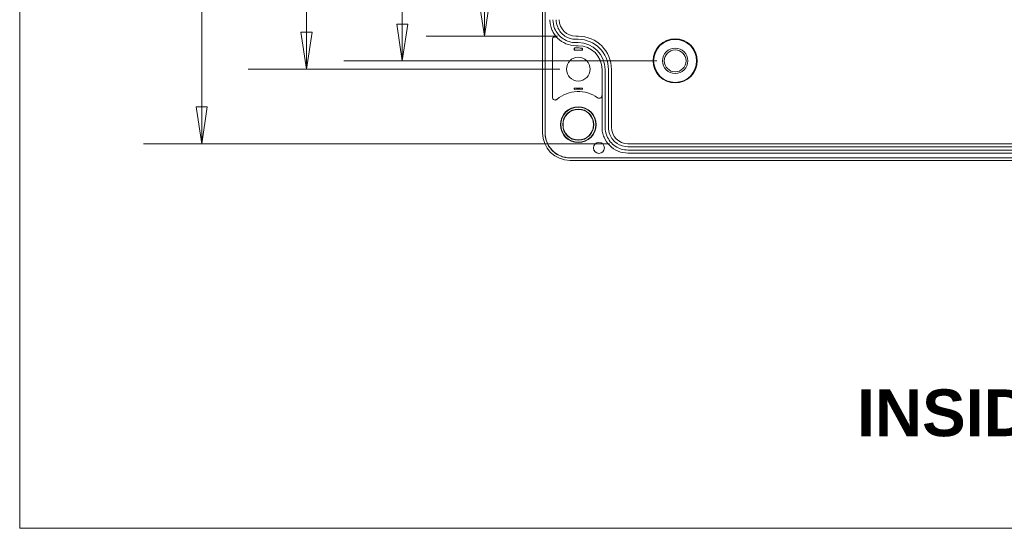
# Model space of a CAD drawing. Header units: millimetres. Extents: x 15 to 916, y 15 to 705.
# Tile 1 of 19: x 25 to 203, y 25 to 117. Entities that reach past the tile are written whole.
import ezdxf

# ---------------------------------------------------------------- set-up
doc = ezdxf.new("R2010")
doc.units = ezdxf.units.MM
doc.header["$LTSCALE"] = 3.333333
doc.layers.get('0').update_dxf_attribs({"lineweight": 25})
for name, color, linetype, lineweight in [('Dimension (ANSI)', 7, 'Continuous', 9), ('Sketch Geometry (ANSI)', 7, 'Continuous', 9), ('Symbol (ANSI)', 7, 'Continuous', 9), ('Visible (ANSI)', 7, 'Continuous', 9)]:
    doc.layers.add(name, color=color, linetype=linetype, lineweight=lineweight)
doc.styles.add('Label Text (ANSI)', font='arialbd.ttf')
doc.styles.add('Note Text (ANSI)', font='arial.ttf')
doc.dimstyles.new('Default - mm (ANSI)', dxfattribs={"dimscale": 3.333333, "dimtxt": 1.7, "dimasz": 2, "dimexe": 3.175, "dimexo": 1, "dimgap": 0.8, "dimtad": 0, "dimtih": 1, "dimtoh": 1, "dimrnd": 1e-08, "dimzin": 4, "dimdsep": 46, "dimtxsty": 'Note Text (ANSI)', "dimblk": 'Filled-1', "dimcen": 0.09, "dimdle": 10, "dimclrd": 256, "dimclre": 256, "dimclrt": 256, "dimadec": 1, "dimazin": 0, "dimtfac": 1.792941, "dimtofl": 0, "dimtmove": 0, "dimatfit": 3, "dimfxl": 1, "dimtolj": 1, "dimtzin": 0, "dimlwd": -1, "dimlwe": -1, "dimarcsym": 0})

# ---------------------------------------------------------------- blocks, each defined once
blk = doc.blocks.new('Borders Hammond border')
at = {"layer": 'Sketch Geometry (ANSI)'}
for p, q in [((7.5, 208.4), (7.5, 7.5)), ((7.5, 7.5), (271.9, 7.5))]:
    blk.add_line(p, q, dxfattribs=at)
blk = doc.blocks.new('Filled-1')
at = {"color": 0}
for p, q in [((0, 0), (-1, 0.15)), ((-1, 0.15), (-1, -0.15)), ((-1, 0), (0, 0)), ((-1, -0.15), (0, 0))]:
    blk.add_line(p, q, dxfattribs=at)
at = {"color": 0, "flags": 128}
blk.add_lwpolyline([(-1, -0.15), (0, 0), (-1, 0.15), (-1, -0.15)], dxfattribs=at)
at = {"color": 0}
blk.add_solid([(-1, -0.15), (0, 0), (-1, 0.15), (-1, -0.15)], dxfattribs=at)
blk = doc.blocks.new('*D44')
at = {"layer": 'Defpoints', "color": 0, "transparency": 16777216}
for p in [(109.2, 189.17), (125.76, 189.17), (125.76, 114.07)]:
    blk.add_point(p, dxfattribs=at)
at = {"layer": 'Dimension (ANSI)', "transparency": 16777216}
for p, q in [((122.42, 189.17), (98.62, 189.17)), ((109.2, 182.5), (109.2, 150.03)), ((109.2, 120.74), (109.2, 126.32)), ((122.42, 114.07), (98.62, 114.07))]:
    blk.add_line(p, q, dxfattribs=at)
at = {"layer": 'Dimension (ANSI)', "transparency": 16777216, "xscale": 6.666666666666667, "yscale": 6.666666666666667, "zscale": 6.666666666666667}
for p, rotation in [((109.2, 189.17), 90), ((109.2, 114.07), 270)]:
    blk.add_blockref('Filled-1', p, dxfattribs=dict(at, rotation=rotation))
at = {"layer": 'Dimension (ANSI)', "transparency": 16777216, "char_height": 5.667, "attachment_point": 5, "style": 'Note Text (ANSI)'}
for s, insert in [('\\A1; 75.10', (109.2, 143.74)), ('\\A1;[2.96]', (109.2, 131.88))]:
    blk.add_mtext(s, dxfattribs=dict(at, insert=insert))
blk = doc.blocks.new('*D45')
at = {"layer": 'Defpoints', "color": 0, "transparency": 16777216}
for p in [(135.21, 208.62), (57.99, 94.62), (135.21, 94.62)]:
    blk.add_point(p, dxfattribs=at)
at = {"layer": 'Dimension (ANSI)', "transparency": 16777216}
for p, q in [((131.87, 208.62), (47.41, 208.62)), ((57.99, 201.95), (57.99, 169.5)), ((57.99, 101.29), (57.99, 145.78)), ((131.87, 94.62), (47.41, 94.62))]:
    blk.add_line(p, q, dxfattribs=at)
at = {"layer": 'Dimension (ANSI)', "transparency": 16777216, "xscale": 6.666666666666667, "yscale": 6.666666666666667, "zscale": 6.666666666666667}
for p, rotation in [((57.99, 208.62), 90), ((57.99, 94.62), 270)]:
    blk.add_blockref('Filled-1', p, dxfattribs=dict(at, rotation=rotation))
at = {"layer": 'Dimension (ANSI)', "transparency": 16777216, "attachment_point": 5, "style": 'Note Text (ANSI)'}
for s, insert, char_height in [('\\A1; 114.00', (57.99, 163.2), 5.6667), ('\\A1;[4.49]', (57.99, 151.34), 5.667)]:
    blk.add_mtext(s, dxfattribs=dict(at, insert=insert, char_height=char_height))
blk = doc.blocks.new('*D51')
at = {"layer": 'Defpoints', "color": 0, "transparency": 16777216}
for p in [(143.76, 193.62), (94.32, 109.62), (143.76, 109.62)]:
    blk.add_point(p, dxfattribs=at)
at = {"layer": 'Dimension (ANSI)', "transparency": 16777216}
for p, q in [((140.42, 193.62), (83.74, 193.62)), ((94.32, 186.95), (94.32, 169.13)), ((94.32, 116.29), (94.32, 145.41)), ((140.42, 109.62), (83.74, 109.62))]:
    blk.add_line(p, q, dxfattribs=at)
at = {"layer": 'Dimension (ANSI)', "transparency": 16777216, "xscale": 6.666666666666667, "yscale": 6.666666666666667, "zscale": 6.666666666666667}
for p, rotation in [((94.32, 193.62), 90), ((94.32, 109.62), 270)]:
    blk.add_blockref('Filled-1', p, dxfattribs=dict(at, rotation=rotation))
at = {"layer": 'Dimension (ANSI)', "transparency": 16777216, "char_height": 5.667, "attachment_point": 5, "style": 'Note Text (ANSI)'}
for s, insert in [('\\A1; 84.00', (94.32, 162.83)), ('\\A1;[3.31]', (94.32, 150.97))]:
    blk.add_mtext(s, dxfattribs=dict(at, insert=insert))
blk = doc.blocks.new('*D52')
at = {"layer": 'Defpoints', "color": 0, "transparency": 16777216}
for p in [(126.21, 195.12), (76.96, 108.12), (126.21, 108.12)]:
    blk.add_point(p, dxfattribs=at)
at = {"layer": 'Dimension (ANSI)', "transparency": 16777216}
for p, q in [((122.87, 195.12), (66.38, 195.12)), ((76.96, 188.45), (76.96, 149.17)), ((76.96, 114.79), (76.96, 125.45)), ((122.87, 108.12), (66.38, 108.12))]:
    blk.add_line(p, q, dxfattribs=at)
at = {"layer": 'Dimension (ANSI)', "transparency": 16777216, "xscale": 6.666666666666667, "yscale": 6.666666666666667, "zscale": 6.666666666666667}
for p, rotation in [((76.96, 195.12), 90), ((76.96, 108.12), 270)]:
    blk.add_blockref('Filled-1', p, dxfattribs=dict(at, rotation=rotation))
at = {"layer": 'Dimension (ANSI)', "transparency": 16777216, "char_height": 5.667, "attachment_point": 5, "style": 'Note Text (ANSI)'}
for s, insert in [('\\A1; 87.00', (76.96, 142.87)), ('\\A1;[3.43]', (76.96, 131.01))]:
    blk.add_mtext(s, dxfattribs=dict(at, insert=insert))

msp = doc.modelspace()

# ---------------------------------------------------------------- linework, layer by layer
at = {"layer": 'Visible (ANSI)'}
for p, q in [((119.7246, 96.5881), (119.7246, 206.6547)), ((120.1897, 206.6721), (120.1897, 96.5706)), ((120.2072, 206.6721), (120.2072, 96.5706)), ((121.5072, 103.032), (121.5072, 113.469)), ((126.2072, 114.0714), (125.7572, 114.0714)), ((126.2072, 113.5187), (125.7572, 113.5187)), ((126.2072, 112.924), (125.7572, 112.924)), ((125.4596, 111.5738), (125.4966, 111.6108)), ((126.2072, 112.3714), (125.7572, 112.3714)), ((125.7572, 111.9533), (126.2072, 111.9533)), ((126.2072, 111.5739), (125.7572, 111.5739)), ((126.9535, 111.575), (126.9167, 111.6118)), ((130.5072, 103.3447), (130.5072, 108.0714)), ((131.0598, 97.6212), (131.0598, 108.0714)), ((131.6545, 97.6212), (131.6545, 108.0714)), ((132.2072, 97.6212), (132.2072, 108.0714)), ((125.4623, 104.6662), (125.4997, 104.6288)), ((126.952, 104.6662), (126.9146, 104.6288)), ((130.5072, 97.6212), (130.5072, 103.3447)), ((284.3074, 94.6214), (135.2069, 94.6214)), ((284.3074, 94.0687), (135.2069, 94.0687)), ((284.3074, 93.474), (135.2069, 93.474)), ((284.3074, 92.9214), (135.2069, 92.9214)), ((124.7064, 92.0714), (294.8079, 92.0714)), ((124.7064, 92.0539), (294.8079, 92.0539)), ((294.7905, 91.5888), (124.7239, 91.5888))]:
    msp.add_line(p, q, dxfattribs=at)
for centre, radius in [((143.7572, 109.6214), 3.9997), ((143.7572, 109.6214), 3.895), ((143.7572, 109.6214), 2.3), ((143.7572, 109.6214), 1.9956), ((126.2072, 108.1214), 2.15), ((126.2072, 98.0714), 3.25), ((126.2072, 98.0714), 3.18), ((126.2072, 98.0714), 2.8194), ((126.2072, 98.0714), 2.7697), ((129.9405, 93.8714), 1)]:
    msp.add_circle(centre, radius, dxfattribs=at)
for centre, radius, start, end in [((126.2072, 108.0714), 6, 0, 90), ((126.2072, 108.0714), 5.4474, 0, 90), ((126.2072, 108.0714), 4.8526, 0, 90), ((126.2072, 108.0714), 4.3, 0, 90), ((126.2072, 108.0714), 3.882, 79.646991, 90), ((126.2072, 98.0714), 6, 54.222866, 130.25369), ((126.2072, 98.0714), 6.418, 83.759682, 96.240318)]:
    msp.add_arc(centre, radius, start, end, dxfattribs=at)
for centre, major_axis, ratio, start_param, end_param in [((125.7576, 117.0715), (-2.6838, -1.3418), 0.99980964, 5.81964431, 7.39028833), ((124.7254, 96.5896), (-3.5366, -3.5366), 0.99969546, 5.49793944, 7.06843118), ((135.2069, 97.6212), (0.0002, 2.9999), 0.99996191, 1.57087244, 3.14166876)]:
    msp.add_ellipse(centre, major_axis=major_axis, ratio=ratio, start_param=start_param, end_param=end_param, dxfattribs=at)
for points, knots in [([(121.5072, 115.0642), (121.4813, 115.119), (121.4565, 115.1744), (121.3091, 115.5205), (121.2151, 115.8225), (121.0889, 116.4408), (121.0572, 116.7555), (121.0572, 117.071)], [0.532626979, 0.532626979, 0.532626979, 0.532626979, 0.550834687, 0.550834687, 0.645488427, 0.645488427, 0.740141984, 0.740141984, 0.740141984, 0.740141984]), ([(125.7572, 112.924), (124.9429, 112.924), (123.3161, 113.4178), (121.8788, 115.1704), (121.6098, 116.5281), (121.6098, 117.071)], [2.03448963, 2.03448963, 2.03448963, 2.03448963, 2.62348114, 3.21247265, 3.60513365, 3.60513365, 3.60513365, 3.60513365]), ([(125.7572, 113.5187), (125.0596, 113.5187), (123.6661, 113.9417), (122.4349, 115.443), (122.2045, 116.606), (122.2045, 117.071)], [2.03448963, 2.03448963, 2.03448963, 2.03448963, 2.62348114, 3.21247265, 3.60513365, 3.60513365, 3.60513365, 3.60513365]), ([(122.3676, 113.8153), (122.3224, 113.8623), (122.2685, 113.9001), (122.1493, 113.9527), (122.0851, 113.9672), (121.955, 113.9706), (121.8902, 113.9596), (121.7686, 113.9133), (121.7129, 113.8786), (121.6179, 113.7896), (121.5796, 113.7363), (121.5376, 113.6446), (121.5263, 113.6105), (121.511, 113.5405), (121.5072, 113.5048), (121.5072, 113.469)], [0, 0, 0, 0, 0.019563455, 0.019563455, 0.039104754, 0.039104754, 0.058625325, 0.058625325, 0.078138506, 0.078138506, 0.097661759, 0.097661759, 0.108405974, 0.108405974, 0.119152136, 0.119152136, 0.119152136, 0.119152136]), ([(125.7572, 112.3714), (125.1451, 112.3714), (124.5388, 112.4909), (123.4063, 112.9557), (122.8909, 113.2964), (122.4257, 113.7557), (122.3964, 113.7853), (122.3676, 113.8153)], [0, 0, 0, 0, 0.183634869, 0.183634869, 0.367245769, 0.367245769, 0.379742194, 0.379742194, 0.379742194, 0.379742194]), ([(125.4596, 111.5738), (125.4601, 111.6127), (125.4606, 111.6493), (125.4624, 111.7574), (125.4639, 111.8167), (125.4673, 111.8989), (125.4691, 111.9209), (125.4709, 111.9226)], [-0.076612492, -0.076612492, -0.076612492, -0.076612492, -0.0624160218, -0.0624160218, -0.0312109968, -0.0312109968, 0, 0, 0, 0]), ([(125.7572, 111.5739), (125.6983, 111.5739), (125.6396, 111.5739), (125.5402, 111.5738), (125.4999, 111.5738), (125.4596, 111.5738)], [-0.2248980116, -0.2248980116, -0.2248980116, -0.2248980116, -0.2076305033, -0.2076305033, -0.1957771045, -0.1957771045, -0.1957771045, -0.1957771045]), ([(125.5095, 111.9593), (125.5081, 111.8605), (125.5063, 111.7793), (125.503, 111.6856), (125.5018, 111.6589), (125.4992, 111.6221), (125.4979, 111.6121), (125.4966, 111.6108)], [0, 0, 0, 0, 0.0390869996, 0.0390869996, 0.061879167, 0.061879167, 0.0847067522, 0.0847067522, 0.0847067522, 0.0847067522]), ([(126.9167, 111.6118), (126.9145, 111.614), (126.9123, 111.6403), (126.9082, 111.7367), (126.9064, 111.8048), (126.9048, 111.8901)], [0, 0, 0, 0, 0.0383872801, 0.0383872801, 0.0756934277, 0.0756934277, 0.0756934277, 0.0756934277]), ([(126.9435, 111.8435), (126.9451, 111.8415), (126.947, 111.8179), (126.9501, 111.743), (126.9518, 111.676), (126.9532, 111.5957), (126.9534, 111.5856), (126.9535, 111.575)], [0.0013853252, 0.0013853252, 0.0013853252, 0.0013853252, 0.0294181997, 0.0294181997, 0.0591750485, 0.0591750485, 0.0632403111, 0.0632403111, 0.0632403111, 0.0632403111]), ([(125.4623, 104.6662), (125.7177, 104.6656), (125.9703, 104.6652), (126.2072, 104.6652), (126.444, 104.6652), (126.6967, 104.6656), (126.952, 104.6662)], [1.818575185, 1.818575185, 1.818575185, 1.818575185, 1.889636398, 1.889636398, 1.889636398, 1.960697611, 1.960697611, 1.960697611, 1.960697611]), ([(125.4709, 104.4859), (125.4692, 104.4874), (125.4673, 104.5104), (125.4646, 104.5742), (125.4634, 104.6167), (125.4623, 104.6662)], [0.2389675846, 0.2389675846, 0.2389675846, 0.2389675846, 0.2671452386, 0.2671452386, 0.2890804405, 0.2890804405, 0.2890804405, 0.2890804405]), ([(125.4997, 104.6288), (125.5015, 104.627), (125.5033, 104.6104), (125.5066, 104.5494), (125.5081, 104.5064), (125.5095, 104.4514)], [0, 0, 0, 0, 0.0304467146, 0.0304467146, 0.0597941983, 0.0597941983, 0.0597941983, 0.0597941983]), ([(126.9048, 104.4514), (126.9062, 104.5063), (126.9078, 104.5493), (126.9111, 104.6103), (126.9128, 104.627), (126.9146, 104.6288)], [0, 0, 0, 0, 0.0292934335, 0.0292934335, 0.0597846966, 0.0597846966, 0.0597846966, 0.0597846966]), ([(126.952, 104.6662), (126.951, 104.6167), (126.9497, 104.5742), (126.947, 104.5104), (126.9451, 104.4874), (126.9435, 104.4859)], [0.1861047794, 0.1861047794, 0.1861047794, 0.1861047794, 0.2080399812, 0.2080399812, 0.2362176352, 0.2362176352, 0.2362176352, 0.2362176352]), ([(121.5072, 103.032), (121.5072, 102.9669), (121.5199, 102.9023), (121.5694, 102.7818), (121.6056, 102.7269), (121.6971, 102.6343), (121.7514, 102.5974), (121.8712, 102.5464), (121.9354, 102.5329), (122.0603, 102.5313), (122.1197, 102.5413), (122.2323, 102.5817), (122.2845, 102.6119), (122.3301, 102.6505)], [0, 0, 0, 0, 0.019554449, 0.019554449, 0.039090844, 0.039090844, 0.058611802, 0.058611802, 0.078128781, 0.078128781, 0.096067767, 0.096067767, 0.114010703, 0.114010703, 0.114010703, 0.114010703]), ([(129.715, 102.9391), (129.7678, 102.901), (129.8277, 102.8736), (129.9544, 102.8433), (130.02, 102.8407), (130.1487, 102.8607), (130.2104, 102.8832), (130.3217, 102.9506), (130.3703, 102.9948), (130.4407, 103.0899), (130.4653, 103.1374), (130.4987, 103.2386), (130.5072, 103.2915), (130.5072, 103.3447)], [0, 0, 0, 0, 0.01954999, 0.01954999, 0.039084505, 0.039084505, 0.058606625, 0.058606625, 0.078126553, 0.078126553, 0.094097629, 0.094097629, 0.110071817, 0.110071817, 0.110071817, 0.110071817]), ([(120.1897, 96.5706), (120.1898, 95.6836), (120.7276, 93.912), (122.6363, 92.3468), (124.1151, 92.0539), (124.7064, 92.0539)], [2.35634678, 2.35634678, 2.35634678, 2.35634678, 2.94528119, 3.53421559, 3.92683852, 3.92683852, 3.92683852, 3.92683852]), ([(120.2072, 96.5706), (120.2072, 95.9846), (120.3216, 95.4042), (120.7666, 94.32), (121.0927, 93.8267), (121.9158, 92.9929), (122.4048, 92.6604), (123.2217, 92.3126), (123.5109, 92.2225), (124.1029, 92.1018), (124.4043, 92.0714), (124.7064, 92.0714)], [0, 0, 0, 0, 0.175807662, 0.175807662, 0.351559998, 0.351559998, 0.527295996, 0.527295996, 0.617926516, 0.617926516, 0.708563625, 0.708563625, 0.708563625, 0.708563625]), ([(135.2069, 92.9214), (134.595, 92.9214), (133.9889, 93.0409), (132.8566, 93.5056), (132.3412, 93.8462), (131.4701, 94.706), (131.1226, 95.2169), (130.7592, 96.0703), (130.6651, 96.3724), (130.539, 96.9908), (130.5072, 97.3056), (130.5072, 97.6212)], [0, 0, 0, 0, 0.183589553, 0.183589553, 0.367180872, 0.367180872, 0.550776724, 0.550776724, 0.645456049, 0.645456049, 0.740135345, 0.740135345, 0.740135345, 0.740135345]), ([(135.2069, 93.474), (134.3926, 93.474), (132.766, 93.968), (131.3288, 95.7206), (131.0598, 97.0784), (131.0598, 97.6212)], [-0.00007611, -0.00007611, -0.00007611, -0.00007611, 0.58897251, 1.17802113, 1.57072021, 1.57072021, 1.57072021, 1.57072021]), ([(135.2069, 94.0687), (134.5094, 94.0687), (133.116, 94.4918), (131.8849, 95.9932), (131.6545, 97.1562), (131.6545, 97.6212)], [-0.00007611, -0.00007611, -0.00007611, -0.00007611, 0.58897251, 1.17802113, 1.57072021, 1.57072021, 1.57072021, 1.57072021])]:
    msp.add_open_spline(points, degree=3, knots=knots, dxfattribs=at)
for points, degree in [([(122.3676, 113.8153), (122.015, 114.1824), (121.7244, 114.6042), (121.5072, 115.0642)], 3), ([(125.4709, 111.9226), (125.4838, 111.9348), (125.4967, 111.947), (125.5095, 111.9593)], 3), ([(125.5095, 111.9593), (125.592, 111.9553), (125.6746, 111.9533), (125.7572, 111.9533)], 3), ([(126.9535, 111.575), (126.7053, 111.5742), (126.4419, 111.5739), (126.2072, 111.5739)], 3), ([(126.9435, 111.8435), (126.9242, 111.8668), (126.9048, 111.8901)], 2), ([(125.4709, 104.4859), (125.4903, 104.4687), (125.5095, 104.4514)], 2), ([(126.9048, 104.4514), (126.9241, 104.4687), (126.9435, 104.4859)], 2)]:
    msp.add_open_spline(points, degree=degree, dxfattribs=at)

# ---------------------------------------------------------------- block references
at = {"xscale": 3.333333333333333, "yscale": 3.333333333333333, "zscale": 3.333333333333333}
msp.add_blockref('Borders Hammond border', (0, 0), dxfattribs=at)

# ---------------------------------------------------------------- texts
at = {"layer": 'Symbol (ANSI)', "insert": (176.6684, 41.5534), "char_height": 8.46667, "attachment_point": 7, "style": 'Label Text (ANSI)'}
msp.add_mtext('INSIDE BOX', dxfattribs=at)

# ---------------------------------------------------------------- dimensions: what is measured, and where the dimension line sits
at = {"layer": 'Dimension (ANSI)'}
for base, p1, p2, text, picture, middle in [((57.9921, 94.6214), (135.2069, 208.6214), (135.2069, 94.6214), ' <>\\X[4.49]', '*D45', (57.9921, 157.6428)), ((76.9629, 108.1214), (126.2072, 195.1214), (126.2072, 108.1214), ' <>\\X[3.43]', '*D52', (76.9629, 137.3081)), ((94.3218, 109.6214), (143.7572, 193.6214), (143.7572, 109.6214), ' <>\\X[3.31]', '*D51', (94.3218, 157.2708)), ((109.2008, 189.1714), (125.7572, 114.0714), (125.7572, 189.1714), ' <>\\X[2.96]', '*D44', (109.2008, 138.176))]:
    dim = msp.add_linear_dim(base=base, p1=p1, p2=p2, angle=90, text=text, dimstyle='Default - mm (ANSI)', override={"dimgap": 0.8, "dimdec": 2, "dimpost": '\\X', "dimtol": 0, "dimlim": 0, "dimtp": 0, "dimtm": 0, "dimtdec": 2, "dimatfit": 1}, dxfattribs=at)
    dim.commit()
    dim.dimension.update_dxf_attribs({"geometry": picture, "text_midpoint": middle, "dimtype": 160})

doc.saveas('drawing.dxf')
